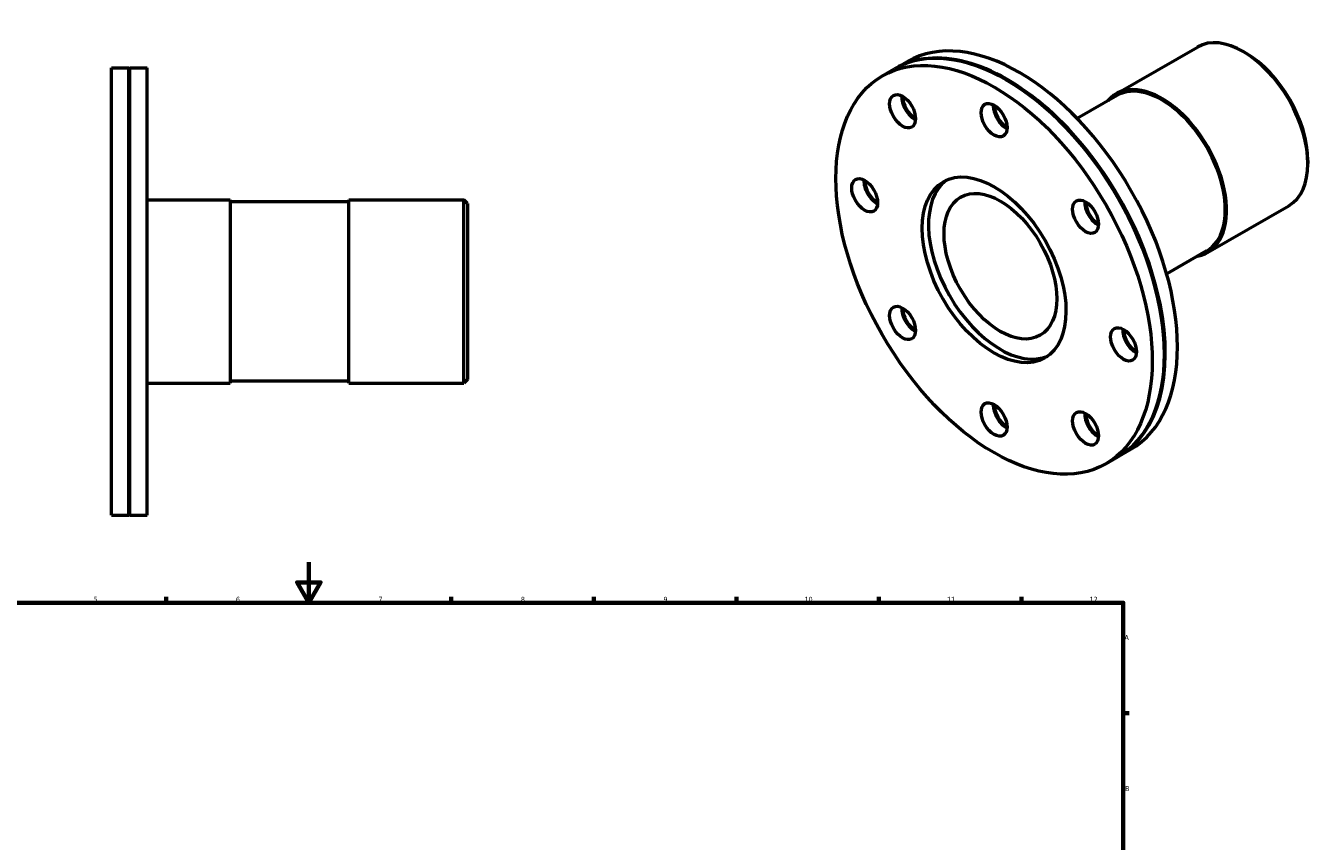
# Model space of a CAD drawing. Header units: millimetres. Extents: x -95 to 915, y -125 to 858.
# Tile 4 of 4: x 281 to 915, y 457 to 858. Entities that reach past the tile are written whole.
import ezdxf

# ---------------------------------------------------------------- set-up
doc = ezdxf.new("R2010")
doc.units = ezdxf.units.MM
doc.layers.add('Border (ISO)', color=7, linetype='Continuous', lineweight=70)
doc.layers.add('Visible (ISO)', color=7, linetype='Continuous', lineweight=50)
doc.styles.add('Note Text (ISO)', font='tahoma.ttf')

# ---------------------------------------------------------------- blocks, each defined once
blk = doc.blocks.new('Borders Default Border')
at = {"layer": 'Border (ISO)'}
for p, q in [((350.42, 574), (350.42, 576.9)), ((490.58, 574), (490.58, 576.9)), ((560.67, 574), (560.67, 576.9)), ((630.75, 574), (630.75, 576.9)), ((700.83, 574), (700.83, 576.9)), ((770.92, 574), (770.92, 576.9)), ((821, 519.75), (823.9, 519.75))]:
    blk.add_line(p, q, dxfattribs=at)
at = {"layer": 'Border (ISO)', "flags": 128}
for points in [[(420.5, 594), (420.5, 574), (414.73, 584), (426.27, 584), (420.5, 574)], [(20, 20), (20, 574), (821, 574), (821, 20), (20, 20)]]:
    blk.add_lwpolyline(points, dxfattribs=at)
at = {"layer": 'Border (ISO)', "color": 232, "true_color": 0xca0064, "char_height": 2.5, "attachment_point": 7, "style": 'Note Text (ISO)'}
for s, insert in [('5', (314.64, 574.35)), ('6', (384.66, 574.35)), ('7', (454.77, 574.4)), ('8', (524.81, 574.34)), ('9', (594.88, 574.35)), ('10', (664.29, 574.35)), ('11', (734.37, 574.4)), ('12', (804.46, 574.4)), ('A', (821.59, 555.62)), ('B', (821.89, 481.38))]:
    blk.add_mtext(s, dxfattribs=dict(at, insert=insert))

msp = doc.modelspace()

# ---------------------------------------------------------------- linework, layer by layer
at = {"layer": 'Visible (ISO)'}
for p, q in [((817.489, 824.139), (857.464, 847.159)), ((881.311, 844.146), (880.044, 844.881)), ((323.531, 616.982), (323.531, 836.982)), ((323.531, 836.982), (331.981, 836.982)), ((331.981, 616.982), (331.981, 836.982)), ((332.281, 836.682), (331.981, 836.982)), ((332.281, 836.682), (332.581, 836.982)), ((332.281, 617.282), (332.281, 836.682)), ((332.581, 616.982), (332.581, 836.982)), ((332.581, 836.982), (341.031, 836.982)), ((341.031, 616.982), (341.031, 836.982)), ((702.556, 832.961), (708.531, 836.402)), ((708.955, 836.646), (714.93, 840.087)), ((763.937, 830.711), (763.725, 830.834)), ((817.938, 823.359), (798.3, 812.051)), ((911.74, 791.305), (911.74, 789.839)), ((341.031, 771.982), (381.865, 771.982)), ((381.865, 771.982), (381.865, 681.982)), ((440.198, 771.082), (381.865, 771.082)), ((440.198, 681.982), (440.198, 771.982)), ((440.198, 771.982), (496.731, 771.982)), ((496.731, 681.982), (496.731, 771.982)), ((498.531, 770.182), (496.731, 771.982)), ((498.531, 770.182), (498.531, 683.782)), ((862.402, 746.146), (902.377, 769.167)), ((861.953, 746.926), (842.315, 735.618)), ((841.206, 696.53), (841.206, 696.286)), ((341.031, 681.982), (381.865, 681.982)), ((440.198, 682.882), (381.865, 682.882)), ((440.198, 681.982), (496.731, 681.982)), ((498.531, 683.782), (496.731, 681.982)), ((818.742, 645.998), (824.717, 649.438)), ((812.343, 642.312), (818.318, 645.753)), ((323.531, 616.982), (331.981, 616.982)), ((332.281, 617.282), (331.981, 616.982)), ((332.281, 617.282), (332.581, 616.982)), ((332.581, 616.982), (341.031, 616.982))]:
    msp.add_line(p, q, dxfattribs=at)
for centre, major_axis, start_param, end_param in [((769.824, 744.762), (-54.894, 95.324), 3.1415927, 6.2831853), ((879.92, 808.163), (-22.456, 38.996), 3.1415927, 6.2831853), ((763.425, 741.077), (-54.894, 95.324), 3.1415927, 6.2831853), ((763.849, 741.322), (-54.894, 95.324), 3.1377431, 6.2870348), ((881.193, 808.896), (-21.558, 37.436), 3.9289245, 5.4958534), ((763.637, 741.2), (54.744, -95.064), 0.7873319, 2.3542608), ((839.945, 785.143), (-22.456, 38.996), 2.9412578, 6.4835201), ((839.945, 785.143), (22.007, -38.216), 0, 3.1415927), ((718.425, 819.02), (-4.491, 7.799), 0.7243044, 2.4172882), ((718.637, 819.142), (4.641, -8.059), 3.9451237, 5.4796542), ((718.849, 819.264), (4.491, -7.799), 3.9306141, 5.4941638), ((763.425, 814.657), (-4.491, 7.799), 0.7243044, 2.4172882), ((763.637, 814.779), (4.641, -8.059), 3.9451237, 5.4796542), ((763.849, 814.901), (4.491, -7.799), 3.9306141, 5.4941638), ((699.785, 777.725), (-4.491, 7.799), 0.7243044, 2.4172882), ((699.997, 777.847), (4.641, -8.059), 3.9451237, 5.4796542), ((700.209, 777.969), (4.491, -7.799), 3.9306141, 5.4941638), ((760.543, 739.418), (24.952, -43.329), 3.2033845, 6.2213934), ((808.425, 767.192), (-4.491, 7.799), 0.7243044, 2.4172882), ((808.637, 767.314), (4.641, -8.059), 3.9451237, 5.4796542), ((808.849, 767.436), (4.491, -7.799), 3.9306141, 5.4941638), ((718.425, 714.963), (-4.491, 7.799), 0.7243044, 2.4172882), ((718.637, 715.085), (4.641, -8.059), 3.9451237, 5.4796542), ((718.849, 715.207), (4.491, -7.799), 3.9306141, 5.4941638), ((827.064, 704.43), (-4.491, 7.799), 0.7243044, 2.4172882), ((827.276, 704.552), (4.641, -8.059), 3.9451237, 5.4796542), ((827.488, 704.674), (4.491, -7.799), 3.9306141, 5.4941638), ((763.425, 667.498), (-4.491, 7.799), 0.7243044, 2.4172882), ((763.637, 667.62), (4.641, -8.059), 3.9451237, 5.4796542), ((763.849, 667.742), (4.491, -7.799), 3.9306141, 5.4941638), ((808.425, 663.135), (-4.491, 7.799), 0.7243044, 2.4172882), ((808.637, 663.257), (4.641, -8.059), 3.9451237, 5.4796542), ((808.849, 663.38), (4.491, -7.799), 3.9306141, 5.4941638)]:
    msp.add_ellipse(centre, major_axis=major_axis, ratio=0.5780931, start_param=start_param, end_param=end_param, dxfattribs=at)
for centre, major_axis in [((757.45, 737.637), (54.894, -95.324)), ((712.45, 815.579), (4.491, -7.799)), ((757.45, 811.216), (4.491, -7.799)), ((757.45, 737.637), (24.952, -43.329)), ((693.81, 774.284), (4.491, -7.799)), ((760.543, 739.418), (19.562, -33.97)), ((802.45, 763.751), (4.491, -7.799)), ((712.45, 711.522), (4.491, -7.799)), ((821.089, 700.989), (4.491, -7.799)), ((757.45, 664.057), (4.491, -7.799)), ((802.45, 659.694), (4.491, -7.799))]:
    msp.add_ellipse(centre, major_axis=major_axis, ratio=0.5780931, dxfattribs=at)

# ---------------------------------------------------------------- block references
msp.add_blockref('Borders Default Border', (0, 0))

doc.saveas('drawing.dxf')
